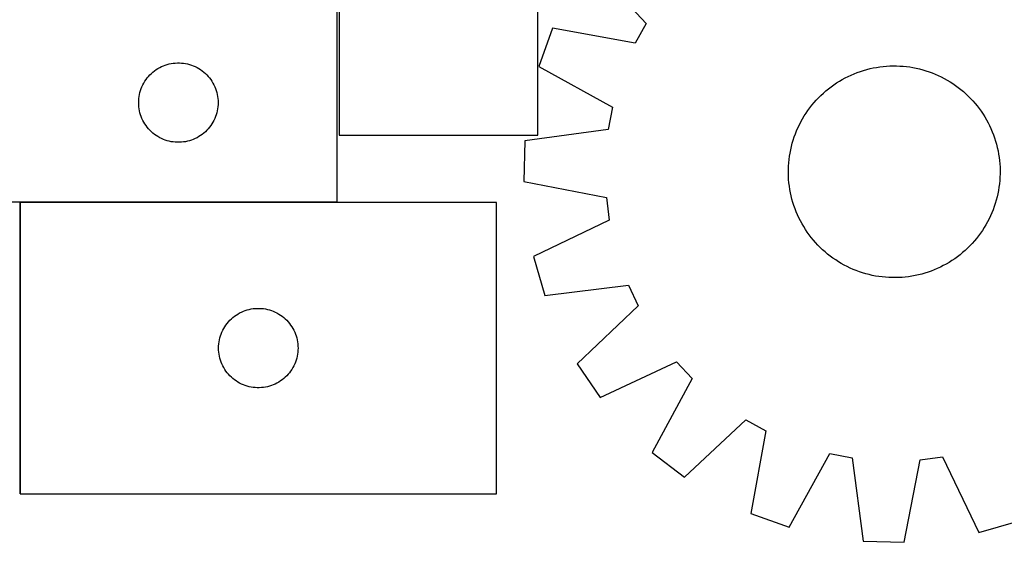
# Model space of a CAD drawing. Header units: millimetres. Extents: x 7 to 1493, y 7 to 462.
# Tile 3 of 5: x 437 to 809, y 7 to 204. Entities that reach past the tile are written whole.
import ezdxf

# ---------------------------------------------------------------- set-up
doc = ezdxf.new("R2010")
doc.units = ezdxf.units.MM
doc.layers.add('COMMON', color=5, linetype='CONTINUOUS', true_color=0x0000ff)
doc.layers.add('CUT', color=7, linetype='CONTINUOUS', true_color=0x000000)

msp = doc.modelspace()

# ---------------------------------------------------------------- linework, layer by layer
at = {"layer": 'COMMON'}
for p, q in [((437.256188, 134.885942), (437.256188, 24.885942)), ((557.156188, 134.985943), (437.356189, 134.985943))]:
    msp.add_line(p, q, dxfattribs=at)
at = {"layer": 'CUT'}
for p, q in [((557.915943, 460.285944), (557.915943, 160.285944)), ((632.915943, 160.285944), (632.915943, 360.285944)), ((652.216128, 225.732762), (673.899479, 202.520544)), ((557.156188, 135.085943), (557.156188, 210.085943)), ((673.899479, 202.520544), (669.790508, 194.994873)), ((638.539828, 200.684316), (633.369884, 186.192862)), ((669.790508, 194.994873), (638.539828, 200.684316)), ((490.106537, 185.826125), (490.797472, 186.171477)), ((490.797472, 186.171477), (491.50527, 186.480802)), ((491.50527, 186.480802), (492.228052, 186.753281)), ((492.228052, 186.753281), (492.963904, 186.988191)), ((492.963904, 186.988191), (493.710872, 187.184908)), ((493.710872, 187.184908), (494.466977, 187.342912)), ((494.466977, 187.342912), (495.230213, 187.461783)), ((495.230213, 187.461783), (495.998556, 187.541206)), ((495.998556, 187.541206), (496.769969, 187.58097)), ((496.769969, 187.58097), (497.542407, 187.58097)), ((497.542407, 187.58097), (498.31382, 187.541206)), ((498.31382, 187.541206), (499.082163, 187.461783)), ((499.082163, 187.461783), (499.845399, 187.342912)), ((499.845399, 187.342912), (500.601504, 187.184908)), ((500.601504, 187.184908), (501.348473, 186.988191)), ((501.348473, 186.988191), (502.084324, 186.753281)), ((502.084324, 186.753281), (502.807106, 186.480802)), ((502.807106, 186.480802), (503.514904, 186.171477)), ((503.514904, 186.171477), (504.205839, 185.826125)), ((633.369884, 186.192862), (661.164946, 170.817255)), ((760.933981, 185.905571), (762.176056, 186.095984)), ((762.176056, 186.095984), (763.423499, 186.247288)), ((763.423499, 186.247288), (764.675079, 186.359335)), ((764.675079, 186.359335), (765.929561, 186.432014)), ((765.929561, 186.432014), (767.185706, 186.465252)), ((767.185706, 186.465252), (768.442276, 186.459018)), ((768.442276, 186.459018), (769.69803, 186.413316)), ((769.69803, 186.413316), (770.951729, 186.328193)), ((770.951729, 186.328193), (772.202136, 186.203733)), ((772.202136, 186.203733), (773.448016, 186.040058)), ((773.448016, 186.040058), (774.68814, 185.837329)), ((485.394391, 181.895085), (485.889209, 182.488224)), ((485.889209, 182.488224), (486.413905, 183.055105)), ((486.413905, 183.055105), (486.967088, 183.594223)), ((486.967088, 183.594223), (487.54729, 184.104149)), ((487.54729, 184.104149), (488.152974, 184.583531)), ((488.152974, 184.583531), (488.782532, 185.031098)), ((488.782532, 185.031098), (489.434296, 185.445662)), ((489.434296, 185.445662), (490.106537, 185.826125)), ((504.205839, 185.826125), (504.87808, 185.445662)), ((504.87808, 185.445662), (505.529844, 185.031098)), ((505.529844, 185.031098), (506.159402, 184.583531)), ((506.159402, 184.583531), (506.765086, 184.104149)), ((506.765086, 184.104149), (507.345288, 183.594223)), ((507.345288, 183.594223), (507.898471, 183.055105)), ((507.898471, 183.055105), (508.423167, 182.488224)), ((508.423167, 182.488224), (508.917985, 181.895085)), ((749.073986, 181.910617), (750.196428, 182.475533)), ((750.196428, 182.475533), (751.336061, 183.004913)), ((751.336061, 183.004913), (752.49176, 183.498235)), ((752.49176, 183.498235), (753.662384, 183.955013)), ((753.662384, 183.955013), (754.846779, 184.374795)), ((754.846779, 184.374795), (756.043774, 184.757167)), ((756.043774, 184.757167), (757.25219, 185.101752)), ((757.25219, 185.101752), (758.470833, 185.408209)), ((758.470833, 185.408209), (759.6985, 185.676237)), ((759.6985, 185.676237), (760.933981, 185.905571)), ((774.68814, 185.837329), (775.921284, 185.595747)), ((775.921284, 185.595747), (777.146232, 185.315551)), ((777.146232, 185.315551), (778.361774, 184.997016)), ((778.361774, 184.997016), (779.566711, 184.640457)), ((779.566711, 184.640457), (780.759853, 184.246226)), ((780.759853, 184.246226), (781.940024, 183.814712)), ((781.940024, 183.814712), (783.106058, 183.346341)), ((783.106058, 183.346341), (784.256805, 182.841575)), ((784.256805, 182.841575), (785.391129, 182.300913)), ((785.391129, 182.300913), (786.50791, 181.724887)), ((483.120436, 177.877224), (483.411435, 178.592751)), ((483.411435, 178.592751), (483.738882, 179.29235)), ((483.738882, 179.29235), (484.101909, 179.974164)), ((484.101909, 179.974164), (484.499555, 180.636386)), ((484.499555, 180.636386), (484.930763, 181.277259)), ((484.930763, 181.277259), (485.394391, 181.895085)), ((508.917985, 181.895085), (509.381613, 181.277259)), ((509.381613, 181.277259), (509.812821, 180.636386)), ((509.812821, 180.636386), (510.210467, 179.974164)), ((510.210467, 179.974164), (510.573494, 179.29235)), ((510.573494, 179.29235), (510.900942, 178.592751)), ((510.900942, 178.592751), (511.19194, 177.877224)), ((742.761042, 177.808479), (743.757748, 178.573713)), ((743.757748, 178.573713), (744.777999, 179.307263)), ((744.777999, 179.307263), (745.820788, 180.008403)), ((745.820788, 180.008403), (746.885085, 180.676443)), ((746.885085, 180.676443), (747.969842, 181.310723)), ((747.969842, 181.310723), (749.073986, 181.910617)), ((786.50791, 181.724887), (787.606047, 181.114067)), ((787.606047, 181.114067), (788.684456, 180.469054)), ((788.684456, 180.469054), (789.742073, 179.790486)), ((789.742073, 179.790486), (790.777853, 179.079033)), ((790.777853, 179.079033), (791.790775, 178.335396)), ((482.23569, 174.128258), (482.33487, 174.894301)), ((482.33487, 174.894301), (482.473353, 175.654224)), ((482.473353, 175.654224), (482.650772, 176.406009)), ((482.650772, 176.406009), (482.866657, 177.147665)), ((482.866657, 177.147665), (483.120436, 177.877224)), ((511.19194, 177.877224), (511.445719, 177.147665)), ((511.445719, 177.147665), (511.661604, 176.406009)), ((511.661604, 176.406009), (511.839023, 175.654224)), ((511.839023, 175.654224), (511.977507, 174.894301)), ((511.977507, 174.894301), (512.076686, 174.128258)), ((739.028968, 174.44625), (739.921906, 175.33037)), ((739.921906, 175.33037), (740.842174, 176.186007)), ((740.842174, 176.186007), (741.788864, 177.012315)), ((741.788864, 177.012315), (742.761042, 177.808479)), ((791.790775, 178.335396), (792.779839, 177.560309)), ((792.779839, 177.560309), (793.744068, 176.754537)), ((793.744068, 176.754537), (794.682512, 175.918876)), ((794.682512, 175.918876), (795.594245, 175.05415)), ((795.594245, 175.05415), (796.478365, 174.161212)), ((482.156188, 172.585943), (482.176077, 173.358124)), ((482.176077, 171.813761), (482.156188, 172.585943)), ((482.176077, 173.358124), (482.23569, 174.128258)), ((482.23569, 171.043628), (482.176077, 171.813761)), ((512.076686, 174.128258), (512.136299, 173.358124)), ((512.136299, 171.813761), (512.076686, 171.043628)), ((512.136299, 173.358124), (512.156188, 172.585943)), ((512.156188, 172.585943), (512.136299, 171.813761)), ((735.747723, 170.64278), (736.52281, 171.631844)), ((736.52281, 171.631844), (737.328581, 172.596073)), ((737.328581, 172.596073), (738.164242, 173.534517)), ((738.164242, 173.534517), (739.028968, 174.44625)), ((796.478365, 174.161212), (797.334002, 173.240945)), ((797.334002, 173.240945), (798.16031, 172.294255)), ((798.16031, 172.294255), (798.956474, 171.322077)), ((798.956474, 171.322077), (799.721708, 170.325371)), ((482.33487, 170.277584), (482.23569, 171.043628)), ((482.473353, 169.517662), (482.33487, 170.277584)), ((482.650772, 168.765876), (482.473353, 169.517662)), ((482.866657, 168.02422), (482.650772, 168.765876)), ((483.120436, 167.294661), (482.866657, 168.02422)), ((511.445719, 168.02422), (511.19194, 167.294661)), ((511.661604, 168.765876), (511.445719, 168.02422)), ((511.839023, 169.517662), (511.661604, 168.765876)), ((511.977507, 170.277584), (511.839023, 169.517662)), ((512.076686, 171.043628), (511.977507, 170.277584)), ((661.164946, 170.817255), (659.582643, 162.390175)), ((732.969052, 166.458052), (733.614064, 167.536461)), ((733.614064, 167.536461), (734.292632, 168.594078)), ((734.292632, 168.594078), (735.004086, 169.629858)), ((735.004086, 169.629858), (735.747723, 170.64278)), ((799.721708, 170.325371), (800.455258, 169.30512)), ((800.455258, 169.30512), (801.156398, 168.262331)), ((801.156398, 168.262331), (801.824438, 167.198033)), ((483.411435, 166.579134), (483.120436, 167.294661)), ((483.738882, 165.879536), (483.411435, 166.579134)), ((484.101909, 165.197722), (483.738882, 165.879536)), ((484.499555, 164.5355), (484.101909, 165.197722)), ((484.930763, 163.894626), (484.499555, 164.5355)), ((485.394391, 163.2768), (484.930763, 163.894626)), ((509.381613, 163.894626), (508.917985, 163.2768)), ((509.812821, 164.5355), (509.381613, 163.894626)), ((510.210467, 165.197722), (509.812821, 164.5355)), ((510.573494, 165.879536), (510.210467, 165.197722)), ((510.900942, 166.579134), (510.573494, 165.879536)), ((511.19194, 167.294661), (510.900942, 166.579134)), ((731.241543, 163.10881), (731.782206, 164.243134)), ((731.782206, 164.243134), (732.358231, 165.359915)), ((732.358231, 165.359915), (732.969052, 166.458052)), ((801.824438, 167.198033), (802.458718, 166.113277)), ((802.458718, 166.113277), (803.058612, 165.009133)), ((803.058612, 165.009133), (803.623527, 163.88669)), ((803.623527, 163.88669), (804.152908, 162.747057)), ((485.889209, 162.683661), (485.394391, 163.2768)), ((486.413905, 162.11678), (485.889209, 162.683661)), ((486.967088, 161.577662), (486.413905, 162.11678)), ((487.54729, 161.067736), (486.967088, 161.577662)), ((488.152974, 160.588354), (487.54729, 161.067736)), ((488.782532, 160.140787), (488.152974, 160.588354)), ((489.434296, 159.726223), (488.782532, 160.140787)), ((505.529844, 160.140787), (504.87808, 159.726223)), ((506.159402, 160.588354), (505.529844, 160.140787)), ((506.765086, 161.067736), (506.159402, 160.588354)), ((507.345288, 161.577662), (506.765086, 161.067736)), ((507.898471, 162.11678), (507.345288, 161.577662)), ((508.423167, 162.683661), (507.898471, 162.11678)), ((508.917985, 163.2768), (508.423167, 162.683661)), ((557.915943, 160.285944), (632.915943, 160.285944)), ((659.582643, 162.390175), (628.103346, 158.144165)), ((729.836892, 159.611858), (730.268406, 160.792029)), ((730.268406, 160.792029), (730.736777, 161.958063)), ((730.736777, 161.958063), (731.241543, 163.10881)), ((804.152908, 162.747057), (804.64623, 161.591359)), ((804.64623, 161.591359), (805.103008, 160.420734)), ((805.103008, 160.420734), (805.52279, 159.23634)), ((490.106537, 159.345761), (489.434296, 159.726223)), ((490.797472, 159.000409), (490.106537, 159.345761)), ((491.50527, 158.691083), (490.797472, 159.000409)), ((492.228052, 158.418604), (491.50527, 158.691083)), ((492.963904, 158.183695), (492.228052, 158.418604)), ((493.710872, 157.986977), (492.963904, 158.183695)), ((494.466977, 157.828973), (493.710872, 157.986977)), ((495.230213, 157.710103), (494.466977, 157.828973)), ((495.998556, 157.63068), (495.230213, 157.710103)), ((496.769969, 157.590916), (495.998556, 157.63068)), ((497.542407, 157.590916), (496.769969, 157.590916)), ((498.31382, 157.63068), (497.542407, 157.590916)), ((499.082163, 157.710103), (498.31382, 157.63068)), ((499.845399, 157.828973), (499.082163, 157.710103)), ((500.601504, 157.986977), (499.845399, 157.828973)), ((501.348473, 158.183695), (500.601504, 157.986977)), ((502.084324, 158.418604), (501.348473, 158.183695)), ((502.807106, 158.691083), (502.084324, 158.418604)), ((503.514904, 159.000409), (502.807106, 158.691083)), ((504.205839, 159.345761), (503.514904, 159.000409)), ((504.87808, 159.726223), (504.205839, 159.345761)), ((628.103346, 158.144165), (627.664542, 142.764373)), ((728.767568, 155.998237), (729.086103, 157.213779)), ((729.086103, 157.213779), (729.442662, 158.418716)), ((729.442662, 158.418716), (729.836892, 159.611858)), ((805.52279, 159.23634), (805.905162, 158.039344)), ((805.905162, 158.039344), (806.249747, 156.830929)), ((806.249747, 156.830929), (806.556204, 155.612286)), ((728.043061, 152.300021), (728.24579, 153.540145)), ((728.24579, 153.540145), (728.487371, 154.773289)), ((728.487371, 154.773289), (728.767568, 155.998237)), ((806.556204, 155.612286), (806.824232, 154.384618)), ((806.824232, 154.384618), (807.053566, 153.149137)), ((807.053566, 153.149137), (807.243979, 151.907063)), ((727.669802, 148.550035), (727.754925, 149.803734)), ((727.754925, 149.803734), (727.879386, 151.054141)), ((727.879386, 151.054141), (728.043061, 152.300021)), ((807.243979, 151.907063), (807.395283, 150.65962)), ((807.395283, 150.65962), (807.50733, 149.40804)), ((807.50733, 149.40804), (807.580009, 148.153558)), ((727.617866, 146.037711), (727.624101, 147.294281)), ((727.651105, 144.781566), (727.617866, 146.037711)), ((727.624101, 147.294281), (727.669802, 148.550035)), ((807.607012, 145.640842), (807.561311, 144.385088)), ((807.580009, 148.153558), (807.613247, 146.897412)), ((807.613247, 146.897412), (807.607012, 145.640842)), ((627.664542, 142.764373), (658.850541, 136.730449)), ((727.723783, 143.527084), (727.651105, 144.781566)), ((727.83583, 142.275504), (727.723783, 143.527084)), ((727.987135, 141.028061), (727.83583, 142.275504)), ((807.351728, 141.880983), (807.188052, 140.635103)), ((807.476188, 143.131389), (807.351728, 141.880983)), ((807.561311, 144.385088), (807.476188, 143.131389)), ((728.177548, 139.785986), (727.987135, 141.028061)), ((728.406881, 138.550505), (728.177548, 139.785986)), ((728.674909, 137.322838), (728.406881, 138.550505)), ((806.743742, 138.161834), (806.463545, 136.936887)), ((806.985324, 139.394979), (806.743742, 138.161834)), ((807.188052, 140.635103), (806.985324, 139.394979)), ((257.156188, 135.085943), (557.156188, 135.085943)), ((617.356189, 134.885942), (437.356189, 134.885942)), ((437.356189, 134.885942), (437.356189, 24.885942)), ((617.356189, 24.885942), (617.356189, 134.885942)), ((658.850541, 136.730449), (659.949792, 128.226861)), ((728.981367, 136.104195), (728.674909, 137.322838)), ((729.325952, 134.895779), (728.981367, 136.104195)), ((729.708324, 133.698784), (729.325952, 134.895779)), ((805.788452, 134.516408), (805.394221, 133.323265)), ((806.145011, 135.721345), (805.788452, 134.516408)), ((806.463545, 136.936887), (806.145011, 135.721345)), ((730.128106, 132.514389), (729.708324, 133.698784)), ((730.584883, 131.343765), (730.128106, 132.514389)), ((731.078206, 130.188066), (730.584883, 131.343765)), ((804.494336, 130.977061), (803.98957, 129.826314)), ((804.962707, 132.143095), (804.494336, 130.977061)), ((805.394221, 133.323265), (804.962707, 132.143095)), ((659.949792, 128.226861), (631.323291, 114.461028)), ((731.607586, 129.048433), (731.078206, 130.188066)), ((732.172502, 127.925991), (731.607586, 129.048433)), ((732.772396, 126.821847), (732.172502, 127.925991)), ((733.406675, 125.737091), (732.772396, 126.821847)), ((802.872882, 127.575208), (802.262061, 126.477071)), ((803.448908, 128.69199), (802.872882, 127.575208)), ((803.98957, 129.826314), (803.448908, 128.69199)), ((734.074715, 124.672793), (733.406675, 125.737091)), ((734.775856, 123.630004), (734.074715, 124.672793)), ((735.509405, 122.609753), (734.775856, 123.630004)), ((800.227028, 123.305266), (799.483391, 122.292344)), ((800.938481, 124.341046), (800.227028, 123.305266)), ((801.617049, 125.398662), (800.938481, 124.341046)), ((802.262061, 126.477071), (801.617049, 125.398662)), ((736.27464, 121.613047), (735.509405, 122.609753)), ((737.070804, 120.640869), (736.27464, 121.613047)), ((737.897112, 119.694179), (737.070804, 120.640869)), ((738.752748, 118.773911), (737.897112, 119.694179)), ((797.066871, 119.400606), (796.202145, 118.488874)), ((797.902532, 120.33905), (797.066871, 119.400606)), ((798.708304, 121.30328), (797.902532, 120.33905)), ((799.483391, 122.292344), (798.708304, 121.30328)), ((739.636869, 117.880974), (738.752748, 118.773911)), ((740.548601, 117.016248), (739.636869, 117.880974)), ((741.487045, 116.180586), (740.548601, 117.016248)), ((742.451275, 115.374815), (741.487045, 116.180586)), ((743.440339, 114.599728), (742.451275, 115.374815)), ((793.442249, 115.922809), (792.470072, 115.126645)), ((794.388939, 116.749117), (793.442249, 115.922809)), ((795.309207, 117.604753), (794.388939, 116.749117)), ((796.202145, 118.488874), (795.309207, 117.604753)), ((631.323291, 114.461028), (635.658581, 99.698379)), ((744.453261, 113.856091), (743.440339, 114.599728)), ((745.489041, 113.144637), (744.453261, 113.856091)), ((746.546657, 112.46607), (745.489041, 113.144637)), ((747.625066, 111.821057), (746.546657, 112.46607)), ((748.723203, 111.210237), (747.625066, 111.821057)), ((787.261272, 111.624401), (786.157128, 111.024507)), ((788.346028, 112.258681), (787.261272, 111.624401)), ((789.410326, 112.92672), (788.346028, 112.258681)), ((790.453115, 113.627861), (789.410326, 112.92672)), ((791.473365, 114.36141), (790.453115, 113.627861)), ((792.470072, 115.126645), (791.473365, 114.36141)), ((749.839985, 110.634211), (748.723203, 111.210237)), ((750.974309, 110.093548), (749.839985, 110.634211)), ((752.125056, 109.588782), (750.974309, 110.093548)), ((753.29109, 109.120411), (752.125056, 109.588782)), ((754.47126, 108.688898), (753.29109, 109.120411)), ((755.664403, 108.294667), (754.47126, 108.688898)), ((756.86934, 107.938108), (755.664403, 108.294667)), ((758.084882, 107.619573), (756.86934, 107.938108)), ((779.187339, 108.177957), (777.978924, 107.833372)), ((780.384335, 108.560329), (779.187339, 108.177957)), ((781.568729, 108.980111), (780.384335, 108.560329)), ((782.739353, 109.436888), (781.568729, 108.980111)), ((783.895052, 109.930211), (782.739353, 109.436888)), ((785.034685, 110.459591), (783.895052, 109.930211)), ((786.157128, 111.024507), (785.034685, 110.459591)), ((759.309829, 107.339376), (758.084882, 107.619573)), ((760.542974, 107.097795), (759.309829, 107.339376)), ((761.783098, 106.895066), (760.542974, 107.097795)), ((763.028978, 106.731391), (761.783098, 106.895066)), ((764.279384, 106.60693), (763.028978, 106.731391)), ((765.533083, 106.521807), (764.279384, 106.60693)), ((766.788837, 106.476106), (765.533083, 106.521807)), ((768.045407, 106.469872), (766.788837, 106.476106)), ((769.301553, 106.50311), (768.045407, 106.469872)), ((770.556035, 106.575788), (769.301553, 106.50311)), ((771.807615, 106.687835), (770.556035, 106.575788)), ((773.055058, 106.83914), (771.807615, 106.687835)), ((774.297132, 107.029553), (773.055058, 106.83914)), ((775.532613, 107.258887), (774.297132, 107.029553)), ((776.760281, 107.526914), (775.532613, 107.258887)), ((777.978924, 107.833372), (776.760281, 107.526914)), ((635.658581, 99.698379), (667.182813, 103.596779)), ((667.182813, 103.596779), (670.856017, 95.849073)), ((519.634297, 92.745661), (520.306538, 93.126124)), ((520.306538, 93.126124), (520.997473, 93.471476)), ((520.997473, 93.471476), (521.705271, 93.780801)), ((521.705271, 93.780801), (522.428053, 94.05328)), ((522.428053, 94.05328), (523.163905, 94.28819)), ((523.163905, 94.28819), (523.910873, 94.484907)), ((523.910873, 94.484907), (524.666978, 94.642911)), ((524.666978, 94.642911), (525.430214, 94.761782)), ((525.430214, 94.761782), (526.198557, 94.841205)), ((526.198557, 94.841205), (526.96997, 94.880969)), ((526.96997, 94.880969), (527.742408, 94.880969)), ((527.742408, 94.880969), (528.513821, 94.841205)), ((528.513821, 94.841205), (529.282164, 94.761782)), ((529.282164, 94.761782), (530.0454, 94.642911)), ((530.0454, 94.642911), (530.801505, 94.484907)), ((530.801505, 94.484907), (531.548474, 94.28819)), ((531.548474, 94.28819), (532.284325, 94.05328)), ((532.284325, 94.05328), (533.007107, 93.780801)), ((533.007107, 93.780801), (533.714905, 93.471476)), ((533.714905, 93.471476), (534.40584, 93.126124)), ((534.40584, 93.126124), (535.078081, 92.745661)), ((670.856017, 95.849073), (647.884472, 73.910912)), ((515.594392, 89.195084), (516.08921, 89.788223)), ((516.08921, 89.788223), (516.613906, 90.355104)), ((516.613906, 90.355104), (517.167089, 90.894222)), ((517.167089, 90.894222), (517.747291, 91.404148)), ((517.747291, 91.404148), (518.352975, 91.88353)), ((518.352975, 91.88353), (518.982533, 92.331097)), ((518.982533, 92.331097), (519.634297, 92.745661)), ((535.078081, 92.745661), (535.729845, 92.331097)), ((535.729845, 92.331097), (536.359403, 91.88353)), ((536.359403, 91.88353), (536.965087, 91.404148)), ((536.965087, 91.404148), (537.545289, 90.894222)), ((537.545289, 90.894222), (538.098472, 90.355104)), ((538.098472, 90.355104), (538.623168, 89.788223)), ((538.623168, 89.788223), (539.117986, 89.195084)), ((513.320437, 85.177223), (513.611436, 85.89275)), ((513.611436, 85.89275), (513.938883, 86.592349)), ((513.938883, 86.592349), (514.30191, 87.274163)), ((514.30191, 87.274163), (514.699556, 87.936385)), ((514.699556, 87.936385), (515.130764, 88.577258)), ((515.130764, 88.577258), (515.594392, 89.195084)), ((539.117986, 89.195084), (539.581614, 88.577258)), ((539.581614, 88.577258), (540.012822, 87.936385)), ((540.012822, 87.936385), (540.410468, 87.274163)), ((540.410468, 87.274163), (540.773495, 86.592349)), ((540.773495, 86.592349), (541.100943, 85.89275)), ((541.100943, 85.89275), (541.391941, 85.177223)), ((512.435691, 81.428257), (512.534871, 82.1943)), ((512.534871, 82.1943), (512.673354, 82.954223)), ((512.673354, 82.954223), (512.850773, 83.706008)), ((512.850773, 83.706008), (513.066658, 84.447664)), ((513.066658, 84.447664), (513.320437, 85.177223)), ((541.391941, 85.177223), (541.64572, 84.447664)), ((541.64572, 84.447664), (541.861605, 83.706008)), ((541.861605, 83.706008), (542.039024, 82.954223)), ((542.039024, 82.954223), (542.177508, 82.1943)), ((542.177508, 82.1943), (542.276687, 81.428257)), ((512.356189, 79.885942), (512.376078, 80.658123)), ((512.376078, 79.11376), (512.356189, 79.885942)), ((512.376078, 80.658123), (512.435691, 81.428257)), ((512.435691, 78.343627), (512.376078, 79.11376)), ((512.534871, 77.577583), (512.435691, 78.343627)), ((542.276687, 78.343627), (542.177508, 77.577583)), ((542.276687, 81.428257), (542.3363, 80.658123)), ((542.3363, 79.11376), (542.276687, 78.343627)), ((542.3363, 80.658123), (542.356189, 79.885942)), ((542.356189, 79.885942), (542.3363, 79.11376)), ((512.673354, 76.817661), (512.534871, 77.577583)), ((512.850773, 76.065875), (512.673354, 76.817661)), ((513.066658, 75.324219), (512.850773, 76.065875)), ((513.320437, 74.59466), (513.066658, 75.324219)), ((513.611436, 73.879133), (513.320437, 74.59466)), ((541.391941, 74.59466), (541.100943, 73.879133)), ((541.64572, 75.324219), (541.391941, 74.59466)), ((541.861605, 76.065875), (541.64572, 75.324219)), ((542.039024, 76.817661), (541.861605, 76.065875)), ((542.177508, 77.577583), (542.039024, 76.817661)), ((656.569487, 61.210477), (685.346142, 74.6596)), ((685.346142, 74.6596), (691.233739, 68.426176)), ((513.938883, 73.179535), (513.611436, 73.879133)), ((514.30191, 72.497721), (513.938883, 73.179535)), ((514.699556, 71.835499), (514.30191, 72.497721)), ((515.130764, 71.194625), (514.699556, 71.835499)), ((515.594392, 70.576799), (515.130764, 71.194625)), ((539.581614, 71.194625), (539.117986, 70.576799)), ((540.012822, 71.835499), (539.581614, 71.194625)), ((540.410468, 72.497721), (540.012822, 71.835499)), ((540.773495, 73.179535), (540.410468, 72.497721)), ((541.100943, 73.879133), (540.773495, 73.179535)), ((647.884472, 73.910912), (656.569487, 61.210477)), ((516.08921, 69.98366), (515.594392, 70.576799)), ((516.613906, 69.416779), (516.08921, 69.98366)), ((517.167089, 68.877661), (516.613906, 69.416779)), ((517.747291, 68.367735), (517.167089, 68.877661)), ((518.352975, 67.888353), (517.747291, 68.367735)), ((518.982533, 67.440786), (518.352975, 67.888353)), ((519.634297, 67.026222), (518.982533, 67.440786)), ((520.306538, 66.64576), (519.634297, 67.026222)), ((535.078081, 67.026222), (534.40584, 66.64576)), ((535.729845, 67.440786), (535.078081, 67.026222)), ((536.359403, 67.888353), (535.729845, 67.440786)), ((536.965087, 68.367735), (536.359403, 67.888353)), ((537.545289, 68.877661), (536.965087, 68.367735)), ((538.098472, 69.416779), (537.545289, 68.877661)), ((538.623168, 69.98366), (538.098472, 69.416779)), ((539.117986, 70.576799), (538.623168, 69.98366)), ((691.233739, 68.426176), (676.165766, 40.463148)), ((520.997473, 66.300408), (520.306538, 66.64576)), ((521.705271, 65.991082), (520.997473, 66.300408)), ((522.428053, 65.718603), (521.705271, 65.991082)), ((523.163905, 65.483694), (522.428053, 65.718603)), ((523.910873, 65.286976), (523.163905, 65.483694)), ((524.666978, 65.128972), (523.910873, 65.286976)), ((525.430214, 65.010102), (524.666978, 65.128972)), ((526.198557, 64.930679), (525.430214, 65.010102)), ((526.96997, 64.890915), (526.198557, 64.930679)), ((527.742408, 64.890915), (526.96997, 64.890915)), ((528.513821, 64.930679), (527.742408, 64.890915)), ((529.282164, 65.010102), (528.513821, 64.930679)), ((530.0454, 65.128972), (529.282164, 65.010102)), ((530.801505, 65.286976), (530.0454, 65.128972)), ((531.548474, 65.483694), (530.801505, 65.286976)), ((532.284325, 65.718603), (531.548474, 65.483694)), ((533.007107, 65.991082), (532.284325, 65.718603)), ((533.714905, 66.300408), (533.007107, 65.991082)), ((534.40584, 66.64576), (533.714905, 66.300408)), ((688.350357, 31.068133), (711.562574, 52.751484)), ((711.562574, 52.751484), (719.088246, 48.642514)), ((719.088246, 48.642514), (713.398803, 17.391834)), ((676.165766, 40.463148), (688.350357, 31.068133)), ((727.890256, 12.22189), (743.265863, 40.016952)), ((743.265863, 40.016952), (751.692944, 38.434648)), ((751.692944, 38.434648), (755.938953, 6.955351)), ((771.318745, 6.516548), (777.35267, 37.702546)), ((777.35267, 37.702546), (785.856258, 38.801797)), ((785.856258, 38.801797), (799.622091, 10.175296)), ((437.356189, 24.885942), (617.356189, 24.885942)), ((713.398803, 17.391834), (727.890256, 12.22189)), ((799.622091, 10.175296), (814.38474, 14.510586)), ((755.938953, 6.955351), (771.318745, 6.516548))]:
    msp.add_line(p, q, dxfattribs=at)

doc.saveas('drawing.dxf')
